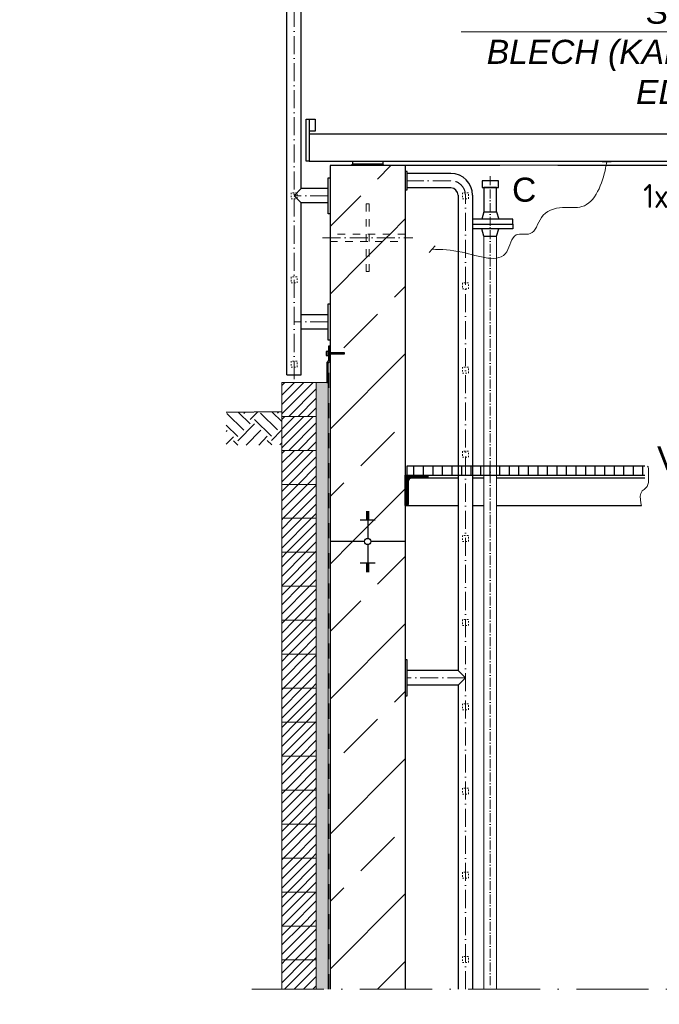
# Model space of a CAD drawing. Header units: millimetres. Extents: x -1777 to 1198744, y 17256 to 76241.
# Tile 58 of 201: x 125063 to 127191, y 51272 to 54547. Entities that reach past the tile are written whole.
import ezdxf
from ezdxf.enums import TextEntityAlignment as Align

# ---------------------------------------------------------------- set-up
doc = ezdxf.new("R2010")
doc.units = ezdxf.units.MM
doc.linetypes.add('ACAD_ISO10W100', pattern=[18, 12, -3, 0, -3])
doc.linetypes.add('JIS_02_1.0', pattern=[2, 1, -1])
doc.layers.add('0_0_1_im Papierbereich gezeichnet', color=7, linetype='Continuous')
for name, color, linetype, lineweight in [('Bemaßung', 7, 'Continuous', 9), ('Beschriftung', 7, 'Continuous', 9), ('HO1N2-D50', 4, 'Continuous', 18)]:
    doc.layers.add(name, color=color, linetype=linetype, lineweight=lineweight)
doc.styles.add('LBB3.5M1000', font='isocp.shx', dxfattribs={"height": 3.5})
pattern_1 = [(45, (42400.1, 91172.18), (-224.5064, 224.5064), []), (45, (42624.6, 91172.18), (-224.5064, 224.5064), [158.75, -79.375])]
pattern_2 = [(45, (42110.086, 91010.954), (-15.715448, 15.715448), [])]

msp = doc.modelspace()

# ---------------------------------------------------------------- hatches: boundary and pattern name
h = msp.add_hatch()
h.set_pattern_fill('ANSI33', color=256, scale=50)
h.set_pattern_definition(pattern_1)
h.paths.add_polyline_path([(126345.59851, 54061.17604), (126095.59851, 54061.17604), (126095.59851, 53833.67604), (126215.59851, 53833.67604), (126215.59851, 53933.67604), (126225.59851, 53933.67604), (126225.59851, 53833.67604), (126345.59851, 53833.67604)])
h = msp.add_hatch()
h.set_pattern_fill('ANSI33', color=256, scale=50)
h.set_pattern_definition(pattern_1)
edge = h.paths.add_edge_path()
edge.add_line((126345.59851, 53808.67604), (126225.59851, 53808.67604))
edge.add_line((126225.59851, 53808.67604), (126225.59851, 53708.67604))
edge.add_line((126225.59851, 53708.67604), (126215.59851, 53708.67604))
edge.add_line((126215.59851, 53708.67604), (126215.59851, 53808.67604))
edge.add_line((126215.59851, 53808.67604), (126095.59851, 53808.67604))
edge.add_line((126095.59851, 53808.67604), (126095.59851, 53438.13414))
edge.add_line((126095.59851, 53438.13414), (126143.09878, 53438.13414))
edge.add_line((126143.09878, 53438.13414), (126143.09878, 53434.99378))
edge.add_line((126143.09878, 53434.99378), (126095.59851, 53434.99378))
edge.add_line((126095.59851, 53434.99378), (126095.59851, 52811.17604))
edge.add_line((126095.59851, 52811.17604), (126210.24597, 52811.17604))
edge.add_arc((126220.59851, 52811.17604), 10.35253, 0, 180, ccw=False)
edge.add_line((126230.95104, 52811.17604), (126345.59851, 52811.17604))
edge.add_line((126345.59851, 52811.17604), (126345.59851, 53808.67604))
h = msp.add_hatch()
h.set_pattern_fill('ANSI33', color=256, scale=50)
h.set_pattern_definition(pattern_1)
h.paths.add_polyline_path([(126225.59851, 53808.67604), (126215.59851, 53808.67604), (126215.59851, 53708.67604), (126225.59851, 53708.67604)], flags=17)
h = msp.add_hatch()
h.set_pattern_fill('ANSI33', color=256, scale=50)
h.set_pattern_definition(pattern_1)
h.paths.add_polyline_path([(126345.59851, 53833.67604), (126225.59851, 53833.67604), (126225.59851, 53821.17604), (126345.59851, 53821.17604)])
h = msp.add_hatch()
h.set_pattern_fill('ANSI33', color=256, scale=50)
h.set_pattern_definition(pattern_1)
h.paths.add_polyline_path([(126345.59851, 53821.17604), (126225.59851, 53821.17604), (126225.59851, 53808.67604), (126345.59851, 53808.67604)])
h = msp.add_hatch(color=256)
h.dxf.hatch_style = 1
h.paths.add_polyline_path([(126095.59851, 53460.52843), (126090.59111, 53460.52843), (126090.59111, 53438.13414), (126095.59519, 53438.13414)])
h.paths.add_polyline_path([(126095.59519, 53438.13414), (126090.59111, 53438.13414), (126090.59111, 53434.99378), (126095.59473, 53434.99378)])
h.paths.add_polyline_path([(126095.59473, 53434.99378), (126090.59111, 53434.99378), (126090.59111, 53427.14973), (126090.59111, 53412.5995), (126084.59851, 53406.60689), (126084.59851, 53340.17604), (126089.59851, 53340.17604), (126089.59851, 53404.53582), (126095.59111, 53410.52843)])
at = {"lineweight": 5}
h = msp.add_hatch(dxfattribs=at)
h.set_pattern_fill('ANSI31', color=256, scale=0.4, style=0)
h.set_pattern_definition([(45, (42110.0861, 90970.3062), (-0.898025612, 0.898025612), [])])
h.paths.add_polyline_path([(126090.59111, 53434.99378), (126143.09878, 53434.99378), (126143.09878, 53438.13414), (126090.59111, 53438.13414)])
h = msp.add_hatch(dxfattribs=at)
h.set_pattern_fill('ANSI31', color=256, scale=7, style=0)
h.set_pattern_definition([(45, (42110.086, 91236.954), (-15.715448, 15.715448), [])])
h.paths.add_polyline_path([(126049.59851, 53340.17604), (125934.59851, 53340.17604), (125934.59851, 53227.17604), (126049.59851, 53227.17604)])
h = msp.add_hatch()
h.set_pattern_fill('EARTH', color=253, scale=12.5, angle=45.64, style=0)
h.set_pattern_definition([(45.64, (42110.09, 91010.95), (-1.253854, 112.2462), [79.375, -79.375]), (45.64, (42088.805, 91031.765), (-1.253854, 112.2462), [79.375, -79.375]), (45.64, (42067.52, 91052.576), (-1.253854, 112.2462), [79.375, -79.375]), (135.64, (42067.37, 91066.61), (-112.2462, -1.253854), [79.375, -79.375]), (135.64, (42088.18, 91087.89), (-112.2462, -1.253854), [79.375, -79.375]), (135.64, (42108.99, 91109.17), (-112.2462, -1.253854), [79.375, -79.375])])
h.paths.add_polyline_path([(125749.37713, 53239.83021), (125749.37713, 53130.73551), (125934.59851, 53132.82055), (125934.59851, 53241.91525)])
h = msp.add_hatch(dxfattribs=at)
h.set_pattern_fill('ANSI31', color=256, scale=7, style=0)
h.set_pattern_definition([(45, (42110.086, 91123.954), (-15.715448, 15.715448), [])])
h.paths.add_polyline_path([(126049.59851, 53227.17604), (125934.59851, 53227.17604), (125934.59851, 53114.17604), (126049.59851, 53114.17604)])
h = msp.add_hatch(dxfattribs=at)
h.set_pattern_fill('ANSI31', color=256, scale=7, style=0)
h.set_pattern_definition(pattern_2)
h.paths.add_polyline_path([(126049.59851, 53114.17604), (125934.59851, 53114.17604), (125934.59851, 53001.17604), (126049.59851, 53001.17604)])
h = msp.add_hatch()
h.set_pattern_fill('ANSI31', color=256, scale=10, angle=45)
h.set_pattern_definition([(90, (42110.086, 91380.954), (-31.75, 5e-15), [])])
h.paths.add_polyline_path([(127154.97419, 53031.17604), (127154.52961, 53039.61977), (127154.52961, 53051.66511), (127153.32472, 53058.89231), (127152.01925, 53061.17604), (126350.59851, 53061.17604), (126350.59851, 53031.17604)])
at = {"lineweight": 9}
h = msp.add_hatch(dxfattribs=at)
h.set_pattern_fill('ANSI31', color=256)
h.set_pattern_definition([(45, (42110.086, 91380.9538), (-2.24506403, 2.24506403), [])])
edge = h.paths.add_edge_path()
edge.add_line((126345.59851, 52931.17604), (126345.59851, 53031.17604))
edge.add_line((126345.59851, 53031.17604), (126420.59851, 53031.17604))
edge.add_line((126420.59851, 53031.17604), (126420.59851, 53026.17604))
edge.add_arc((126415.59851, 53026.17604), 5, -90, 0, ccw=False)
edge.add_line((126415.59851, 53021.17604), (126365.59851, 53021.17604))
edge.add_arc((126365.59851, 53011.17604), 10, 90, 180)
edge.add_line((126355.59851, 53011.17604), (126355.59851, 52936.17604))
edge.add_arc((126350.59851, 52936.17604), 5, -90, 0, ccw=False)
edge.add_line((126350.59851, 52931.17604), (126345.59851, 52931.17604))
at = {"lineweight": 5}
h = msp.add_hatch(dxfattribs=at)
h.set_pattern_fill('ANSI31', color=256, scale=7, style=0)
h.set_pattern_definition(pattern_2)
h.paths.add_polyline_path([(126049.59851, 53001.17604), (125934.59851, 53001.17604), (125934.59851, 52888.17604), (126049.59851, 52888.17604)])
h = msp.add_hatch(dxfattribs=at)
h.set_pattern_fill('ANSI31', color=256, scale=7, style=0)
h.set_pattern_definition(pattern_2)
h.paths.add_polyline_path([(126049.59851, 52888.17604), (125934.59851, 52888.17604), (125934.59851, 52775.17604), (126049.59851, 52775.17604)])
h = msp.add_hatch()
h.set_pattern_fill('ANSI33', color=256, scale=50)
h.set_pattern_definition(pattern_1)
h.paths.add_polyline_path([(126215.59851, 52718.56257), (126220.59851, 52718.56257), (126220.59851, 52722.08247), (126215.59851, 52722.08247)], flags=16)
edge = h.paths.add_edge_path()
edge.add_line((126095.59851, 51321.72172), (126345.59851, 51321.72172))
edge.add_line((126345.59851, 51321.72172), (126345.59851, 52811.17604))
edge.add_line((126345.59851, 52811.17604), (126230.95104, 52811.17604))
edge.add_arc((126220.59851, 52811.17604), 10.35253, -180, 0, ccw=False)
edge.add_line((126210.24597, 52811.17604), (126095.59851, 52811.17604))
edge.add_line((126095.59851, 52811.17604), (126095.59851, 51321.72172))
h = msp.add_hatch(dxfattribs=at)
h.set_pattern_fill('ANSI31', color=256, scale=7, style=0)
h.set_pattern_definition(pattern_2)
h.paths.add_polyline_path([(126049.59851, 52775.17604), (125934.59851, 52775.17604), (125934.59851, 52662.17604), (126049.59851, 52662.17604)])
h = msp.add_hatch(dxfattribs=at)
h.set_pattern_fill('ANSI31', color=256, scale=7, style=0)
h.set_pattern_definition(pattern_2)
h.paths.add_polyline_path([(126049.59851, 52662.17604), (125934.59851, 52662.17604), (125934.59851, 52549.17604), (126049.59851, 52549.17604)])
h = msp.add_hatch(dxfattribs=at)
h.set_pattern_fill('ANSI31', color=256, scale=7, style=0)
h.set_pattern_definition(pattern_2)
h.paths.add_polyline_path([(126049.59851, 52549.17604), (125934.59851, 52549.17604), (125934.59851, 52436.17604), (126049.59851, 52436.17604)])
h = msp.add_hatch(dxfattribs=at)
h.set_pattern_fill('ANSI31', color=256, scale=7, style=0)
h.set_pattern_definition(pattern_2)
h.paths.add_polyline_path([(126049.59851, 52436.17604), (125934.59851, 52436.17604), (125934.59851, 52323.17604), (126049.59851, 52323.17604)])
h = msp.add_hatch(dxfattribs=at)
h.set_pattern_fill('ANSI31', color=256, scale=7, style=0)
h.set_pattern_definition(pattern_2)
h.paths.add_polyline_path([(126049.59851, 52323.17604), (125934.59851, 52323.17604), (125934.59851, 52210.17604), (126049.59851, 52210.17604)])
h = msp.add_hatch(dxfattribs=at)
h.set_pattern_fill('ANSI31', color=256, scale=7, style=0)
h.set_pattern_definition(pattern_2)
h.paths.add_polyline_path([(126049.59851, 52210.17604), (125934.59851, 52210.17604), (125934.59851, 52097.17604), (126049.59851, 52097.17604)])
h = msp.add_hatch(dxfattribs=at)
h.set_pattern_fill('ANSI31', color=256, scale=7, style=0)
h.set_pattern_definition(pattern_2)
h.paths.add_polyline_path([(126049.59851, 52097.17604), (125934.59851, 52097.17604), (125934.59851, 51984.17604), (126049.59851, 51984.17604)])
h = msp.add_hatch(dxfattribs=at)
h.set_pattern_fill('ANSI31', color=256, scale=7, style=0)
h.set_pattern_definition(pattern_2)
h.paths.add_polyline_path([(126049.59851, 51984.17604), (125934.59851, 51984.17604), (125934.59851, 51871.17604), (126049.59851, 51871.17604)])
h = msp.add_hatch(dxfattribs=at)
h.set_pattern_fill('ANSI31', color=256, scale=7, style=0)
h.set_pattern_definition(pattern_2)
h.paths.add_polyline_path([(126049.59851, 51871.17604), (125934.59851, 51871.17604), (125934.59851, 51758.17604), (126049.59851, 51758.17604)])
h = msp.add_hatch(dxfattribs=at)
h.set_pattern_fill('ANSI31', color=256, scale=7, style=0)
h.set_pattern_definition(pattern_2)
h.paths.add_polyline_path([(126049.59851, 51758.17604), (125934.59851, 51758.17604), (125934.59851, 51645.17604), (126049.59851, 51645.17604)])
h = msp.add_hatch(dxfattribs=at)
h.set_pattern_fill('ANSI31', color=256, scale=7, style=0)
h.set_pattern_definition(pattern_2)
h.paths.add_polyline_path([(126049.59851, 51645.17604), (125934.59851, 51645.17604), (125934.59851, 51532.17604), (126049.59851, 51532.17604)])
h = msp.add_hatch(dxfattribs=at)
h.set_pattern_fill('ANSI31', color=256, scale=7, style=0)
h.set_pattern_definition(pattern_2)
h.paths.add_polyline_path([(126049.59851, 51532.17604), (125934.59851, 51532.17604), (125934.59851, 51419.17604), (126049.59851, 51419.17604)])
h = msp.add_hatch(dxfattribs=at)
h.set_pattern_fill('ANSI31', color=256, scale=7, style=0)
h.set_pattern_definition(pattern_2)
h.paths.add_polyline_path([(125934.59851, 51321.72172), (126049.59851, 51321.72172), (126049.59851, 51419.17604), (125934.59851, 51419.17604)])
at = {"layer": 'Bemaßung', "lineweight": 5}
h = msp.add_hatch(dxfattribs=at)
h.set_pattern_fill('AR-SAND', color=256, scale=0.25)
h.set_pattern_definition([(37.5, (42110.086, 91010.954), (-0.4000078, 12.2353309), [0, -9.652, 0, -10.795, 0, -10.31875]), (7.5, (42110.086, 91010.954), (11.238082, 17.9206275), [0, -5.207, 0, -8.6995, 0, -3.33375]), (327.5, (42102.276, 91010.954), (19.7748093, 0.0359296), [0, -3.175, 0, -11.43, 0, -14.9225]), (317.5, (42102.276, 91010.954), (19.0889113, 5.573233), [0, -1.5875, 0, -7.493, 0, -8.5725])])
h.paths.add_polyline_path([(126049.59851, 51321.72172), (126089.59851, 51321.72172), (126089.59851, 53340.17604), (126049.59851, 53340.17604)])

# ---------------------------------------------------------------- linework, layer by layer
for p, q in [((125951.44851, 53365.67604), (125951.44851, 55063.0331)), ((125999.74851, 53985.32604), (125999.74851, 54587.02604)), ((126015.59851, 54076.17604), (126015.59851, 54216.17604)), ((126015.59851, 54216.17604), (126025.59851, 54216.17604)), ((126025.59851, 54216.17604), (126025.59851, 54166.17604)), ((126025.59851, 54216.17604), (126045.59851, 54216.17604)), ((126045.59851, 54216.17604), (126045.59851, 54176.17604)), ((126045.59851, 54176.17604), (126025.59851, 54176.17604)), ((128493.75799, 54166.17604), (126025.59851, 54166.17604)), ((126025.59851, 54166.17604), (126025.59851, 54076.17604)), ((126025.59851, 54076.17604), (126015.59851, 54076.17604)), ((126025.59851, 54076.17604), (128493.75799, 54076.17604)), ((126170.59851, 54066.17604), (126170.59851, 54076.17604)), ((126270.59851, 54076.17604), (126270.59851, 54066.17604)), ((126345.59851, 54061.17604), (126095.59851, 54061.17604)), ((126095.59851, 54061.17604), (126095.59851, 51321.72172)), ((126170.59851, 54066.17604), (126165.59851, 54061.17604)), ((126270.59851, 54066.17604), (126170.59851, 54066.17604)), ((126270.59851, 54066.17604), (126275.59851, 54061.17604)), ((127645.59851, 54061.17604), (126345.59851, 54061.17604)), ((126345.59851, 54061.17604), (126345.59851, 51321.72172)), ((126497.29851, 54035.32604), (126351.59851, 54035.32604)), ((125999.74851, 53985.32604), (125975.59851, 53961.17604)), ((126089.59851, 53985.32604), (125999.74851, 53985.32604)), ((126497.29851, 53987.02604), (126351.59851, 53987.02604)), ((125975.59851, 53961.17604), (125999.74851, 53937.02604)), ((126521.44851, 53962.87604), (126521.44851, 52381.99104)), ((126569.74851, 53962.87604), (126569.74851, 51321.72172)), ((125999.74851, 53365.67604), (125999.74851, 53937.02604)), ((126089.59851, 53937.02604), (125999.74851, 53937.02604)), ((126607.27639, 53907.08718), (126600.47639, 53883.08718)), ((126607.27639, 53907.08718), (126649.67639, 53907.08718)), ((126649.67639, 53907.08718), (126656.47639, 53883.08718)), ((126607.27639, 53827.08718), (126600.47639, 53851.08718)), ((126649.67639, 53827.08718), (126656.47639, 53851.08718)), ((126607.27639, 53827.08718), (126649.67639, 53827.08718)), ((126089.59851, 53565.32604), (125999.74851, 53565.32604)), ((126089.59851, 53517.02604), (125999.74851, 53517.02604)), ((125951.44851, 53365.67604), (125999.74851, 53365.67604)), ((126521.44851, 53021.17604), (126415.59851, 53021.17604)), ((126607.27639, 53021.17604), (126569.74851, 53021.17604)), ((127155.13211, 53021.17604), (126649.67639, 53021.17604)), ((126345.59851, 52931.17604), (126521.44851, 52931.17604)), ((126569.74851, 52931.17604), (126607.27639, 52931.17604)), ((126649.67639, 52931.17604), (127131.30158, 52931.17604)), ((126215.59851, 52910.82932), (126225.59851, 52910.82932)), ((126215.59851, 52907.30942), (126225.59851, 52907.30942)), ((126215.59851, 52903.78951), (126225.59851, 52903.78951)), ((126215.59851, 52900.26961), (126225.59851, 52900.26961)), ((126215.59851, 52896.7497), (126225.59851, 52896.7497)), ((126215.59851, 52893.2298), (126225.59851, 52893.2298)), ((126220.59851, 52911.17604), (126220.59851, 52821.52857)), ((126195.59851, 52882.67008), (126245.59851, 52882.67008)), ((126215.59851, 52889.70989), (126225.59851, 52889.70989)), ((126215.59851, 52886.18999), (126225.59851, 52886.18999)), ((126210.24597, 52811.17604), (126095.59851, 52811.17604)), ((126220.59851, 52800.82351), (126220.59851, 52711.17604)), ((126345.59851, 52811.17604), (126230.95104, 52811.17604)), ((126195.59851, 52739.682), (126245.59851, 52739.682)), ((126215.59851, 52736.16209), (126225.59851, 52736.16209)), ((126215.59851, 52732.64219), (126225.59851, 52732.64219)), ((126215.59851, 52729.12228), (126225.59851, 52729.12228)), ((126215.59851, 52725.60238), (126225.59851, 52725.60238)), ((126215.59851, 52722.08247), (126225.59851, 52722.08247)), ((126215.59851, 52718.56257), (126225.59851, 52718.56257)), ((126215.59851, 52715.04266), (126225.59851, 52715.04266)), ((126215.59851, 52711.52276), (126225.59851, 52711.52276)), ((126521.44851, 52381.99104), (126351.59851, 52381.99104)), ((126545.59851, 52357.84104), (126521.44851, 52381.99104)), ((126521.44851, 52333.69104), (126351.59851, 52333.69104)), ((126521.44851, 52333.69104), (126545.59851, 52357.84104)), ((126521.44851, 52333.69104), (126521.44851, 51321.72172))]:
    msp.add_line(p, q)
at = {"linetype": 'ACAD_ISO10W100', "lineweight": 18, "ltscale": 5}
for p, q in [((125975.59851, 53351.17046), (125975.59851, 55062.87604)), ((126497.29851, 54011.17604), (126351.59851, 54011.17604)), ((126089.59851, 53961.17604), (125975.59851, 53961.17604)), ((126545.59851, 51321.72172), (126545.59851, 53962.87604)), ((126070.59851, 53821.17604), (126370.59851, 53821.17604)), ((126089.59851, 53541.17604), (125975.59851, 53541.17604)), ((126545.59851, 52357.84104), (126351.59851, 52357.84104))]:
    msp.add_line(p, q, dxfattribs=at)
at = {"linetype": 'ACAD_ISO10W100', "lineweight": 18, "ltscale": 2.5}
msp.add_line((126628.47639, 54026.75763), (126628.47639, 51321.72172), dxfattribs=at)
at = {"lineweight": 9}
msp.add_line((126089.59851, 53404.53582), (126089.59851, 51321.72172), dxfattribs=at)
at = {"linetype": 'JIS_02_1.0', "lineweight": 25, "ltscale": 50}
msp.add_line((126091.59851, 51321.72172), (126091.59851, 53406.34478), dxfattribs=at)
at = {"linetype": 'ACAD_ISO10W100', "lineweight": 13, "ltscale": 25}
msp.add_line((126049.59851, 53340.17604), (126089.59851, 53340.17604), dxfattribs=at)
at = {"color": 253, "linetype": 'ACAD_ISO10W100', "ltscale": 25}
msp.add_line((125934.59851, 53241.91525), (125749.37713, 53239.83021), dxfattribs=at)
at = {"linetype": 'ACAD_ISO10W100', "lineweight": 18, "ltscale": 20}
msp.add_line((125834.59851, 51321.72172), (128493.75799, 51321.72172), dxfattribs=at)
for points in [[(126345.59851, 53981.17604), (126351.59851, 53981.17604), (126351.59851, 54041.17604), (126345.59851, 54041.17604)], [(126095.59851, 54021.17604), (126095.59851, 53901.17604), (126089.59851, 53901.17604), (126089.59851, 54021.17604)], [(126601.49012, 53988.4309), (126655.46266, 53988.4309), (126655.46266, 54011.17604), (126601.49012, 54011.17604)], [(126607.27639, 53907.08718), (126649.67639, 53907.08718), (126649.67639, 53988.4309), (126607.27639, 53988.4309)], [(126095.59851, 53601.17604), (126095.59851, 53481.17604), (126089.59851, 53481.17604), (126089.59851, 53601.17604)], [(126345.59851, 52297.84104), (126351.59851, 52297.84104), (126351.59851, 52417.84104), (126345.59851, 52417.84104)]]:
    msp.add_lwpolyline(points, close=True)
at = {"linetype": 'JIS_02_1.0', "lineweight": 18, "ltscale": 5}
for points in [[(125965.59851, 53951.17604), (125985.59851, 53951.17604), (125985.59851, 53971.17604), (125965.59851, 53971.17604)], [(126535.59851, 53951.17604), (126555.59851, 53951.17604), (126555.59851, 53971.17604), (126535.59851, 53971.17604)], [(125965.59851, 53671.17604), (125985.59851, 53671.17604), (125985.59851, 53691.17604), (125965.59851, 53691.17604)], [(126535.59851, 53651.17604), (126555.59851, 53651.17604), (126555.59851, 53671.17604), (126535.59851, 53671.17604)], [(125965.59851, 53391.17604), (125985.59851, 53391.17604), (125985.59851, 53411.17604), (125965.59851, 53411.17604)], [(126535.59851, 53371.17604), (126555.59851, 53371.17604), (126555.59851, 53391.17604), (126535.59851, 53391.17604)], [(126535.59851, 53091.17604), (126555.59851, 53091.17604), (126555.59851, 53111.17604), (126535.59851, 53111.17604)], [(126535.59851, 52811.17604), (126555.59851, 52811.17604), (126555.59851, 52831.17604), (126535.59851, 52831.17604)], [(126535.59851, 52531.17604), (126555.59851, 52531.17604), (126555.59851, 52551.17604), (126535.59851, 52551.17604)], [(126535.59851, 52251.17604), (126555.59851, 52251.17604), (126555.59851, 52271.17604), (126535.59851, 52271.17604)], [(126535.59851, 51971.17604), (126555.59851, 51971.17604), (126555.59851, 51991.17604), (126535.59851, 51991.17604)], [(126535.59851, 51691.17604), (126555.59851, 51691.17604), (126555.59851, 51711.17604), (126535.59851, 51711.17604)], [(126535.59851, 51411.17604), (126555.59851, 51411.17604), (126555.59851, 51431.17604), (126535.59851, 51431.17604)]]:
    msp.add_lwpolyline(points, close=True, dxfattribs=at)
at = {"linetype": 'JIS_02_1.0', "lineweight": 18, "ltscale": 25}
for points in [[(126215.59851, 53933.67604), (126225.59851, 53933.67604), (126225.59851, 53708.67604), (126215.59851, 53708.67604)], [(126095.59851, 53808.67604), (126345.59851, 53808.67604), (126345.59851, 53833.67604), (126095.59851, 53833.67604)]]:
    msp.add_lwpolyline(points, close=True, dxfattribs=at)
for points in [[(126569.74851, 53867.08718), (126703.47639, 53867.08718), (126703.47639, 53883.08718), (126569.74851, 53883.08718)], [(126569.74851, 53867.08718), (126703.47639, 53867.08718), (126703.47639, 53851.08718), (126569.74851, 53851.08718)], [(126089.59851, 53340.1761), (126089.59851, 53404.53582), (126095.59111, 53410.52843), (126095.59851, 53460.52843), (126090.59111, 53460.52843), (126090.59111, 53412.5995), (126084.59851, 53406.60689), (126084.59851, 53340.17604), (126089.59851, 53340.17604)], [(127152.01925, 53061.17604), (126350.59851, 53061.17604), (126350.59851, 53031.17604), (127154.97419, 53031.17604)]]:
    msp.add_lwpolyline(points)
at = {"lineweight": 9}
for points in [[(126049.59851, 53340.17604), (125934.59851, 53340.17604), (125934.59851, 53227.17604), (126049.59851, 53227.17604), (126049.59851, 53340.17604)], [(126049.59851, 53227.17604), (125934.59851, 53227.17604), (125934.59851, 53114.17604), (126049.59851, 53114.17604), (126049.59851, 53227.17604)], [(126049.59851, 53114.17604), (125934.59851, 53114.17604), (125934.59851, 53001.17604), (126049.59851, 53001.17604), (126049.59851, 53114.17604)], [(126049.59851, 53001.17604), (125934.59851, 53001.17604), (125934.59851, 52888.17604), (126049.59851, 52888.17604), (126049.59851, 53001.17604)], [(126049.59851, 52888.17604), (125934.59851, 52888.17604), (125934.59851, 52775.17604), (126049.59851, 52775.17604), (126049.59851, 52888.17604)], [(126049.59851, 52775.17604), (125934.59851, 52775.17604), (125934.59851, 52662.17604), (126049.59851, 52662.17604), (126049.59851, 52775.17604)], [(126049.59851, 52662.17604), (125934.59851, 52662.17604), (125934.59851, 52549.17604), (126049.59851, 52549.17604), (126049.59851, 52662.17604)]]:
    msp.add_lwpolyline(points, dxfattribs=at)
msp.add_lwpolyline([(126345.59851, 52931.17604), (126345.59851, 53031.17604), (126420.59851, 53031.17604), (126420.59851, 53026.17604, -0.4142135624), (126415.59851, 53021.17604), (126365.59851, 53021.17604, 0.4142135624), (126355.59851, 53011.17604), (126355.59851, 52936.17604, -0.4142135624), (126350.59851, 52931.17604)], format="xyb", close=True)
at = {"lineweight": 5}
for points in [[(126049.59851, 52549.17604), (125934.59851, 52549.17604), (125934.59851, 52436.17604), (126049.59851, 52436.17604), (126049.59851, 52549.17604)], [(126049.59851, 52436.17604), (125934.59851, 52436.17604), (125934.59851, 52323.17604), (126049.59851, 52323.17604), (126049.59851, 52436.17604)], [(126049.59851, 52323.17604), (125934.59851, 52323.17604), (125934.59851, 52210.17604), (126049.59851, 52210.17604), (126049.59851, 52323.17604)], [(126049.59851, 52210.17604), (125934.59851, 52210.17604), (125934.59851, 52097.17604), (126049.59851, 52097.17604), (126049.59851, 52210.17604)], [(126049.59851, 52097.17604), (125934.59851, 52097.17604), (125934.59851, 51984.17604), (126049.59851, 51984.17604), (126049.59851, 52097.17604)], [(126049.59851, 51984.17604), (125934.59851, 51984.17604), (125934.59851, 51871.17604), (126049.59851, 51871.17604), (126049.59851, 51984.17604)], [(126049.59851, 51871.17604), (125934.59851, 51871.17604), (125934.59851, 51758.17604), (126049.59851, 51758.17604), (126049.59851, 51871.17604)], [(126049.59851, 51758.17604), (125934.59851, 51758.17604), (125934.59851, 51645.17604), (126049.59851, 51645.17604), (126049.59851, 51758.17604)], [(126049.59851, 51645.17604), (125934.59851, 51645.17604), (125934.59851, 51532.17604), (126049.59851, 51532.17604), (126049.59851, 51645.17604)], [(126049.59851, 51532.17604), (125934.59851, 51532.17604), (125934.59851, 51419.17604), (126049.59851, 51419.17604), (126049.59851, 51532.17604)], [(126049.59851, 51419.17604), (125934.59851, 51419.17604), (125934.59851, 51321.72172)], [(126049.59851, 51321.72172), (126049.59851, 51419.17604)]]:
    msp.add_lwpolyline(points, dxfattribs=at)
msp.add_circle((126220.59851, 52811.17604), 10.35253)
for radius in [72.45, 24.15]:
    msp.add_arc((126497.29851, 53962.87604), radius, 0, 90)
at = {"linetype": 'ACAD_ISO10W100', "lineweight": 18, "ltscale": 5}
msp.add_arc((126497.29851, 53962.87604), 48.3, 0, 90, dxfattribs=at)
at = {"layer": '0_0_1_im Papierbereich gezeichnet'}
for points in [[(126082.58071, 53430.17959), (126089.50862, 53430.17959), (126089.50862, 53442.94833), (126082.58071, 53442.94833)], [(126089.50862, 53427.14973), (126090.59111, 53427.14973), (126090.59111, 53445.97819), (126089.50862, 53445.97819)], [(126090.59111, 53434.99378), (126143.09878, 53434.99378), (126143.09878, 53438.13414), (126090.59111, 53438.13414)]]:
    msp.add_lwpolyline(points, close=True, dxfattribs=at)
at = {"layer": 'Bemaßung'}
for p, q in [((126607.27639, 51321.72172), (126607.27639, 53827.08718)), ((126649.67639, 53827.08718), (126649.67639, 51321.72172))]:
    msp.add_line(p, q, dxfattribs=at)
at = {"layer": 'Beschriftung'}
msp.add_line((128240.71236, 54506.28924), (126531.52566, 54506.28924), dxfattribs=at)
at = {"layer": 'HO1N2-D50', "linetype": 'Continuous'}
for p, q in [((127030.96565, 54073.36152), (127000.96565, 54073.36152)), ((126424.78756, 53771.99429), (126444.66979, 53794.45975))]:
    msp.add_line(p, q, dxfattribs=at)

# ---------------------------------------------------------------- texts
at = {"layer": 'Beschriftung', "style": 'LBB3.5M1000'}
msp.add_text('1x36W', height=80, dxfattribs=at).set_placement((127137.0352, 54000.55221), align=Align.TOP_LEFT)
at = {"layer": 'Beschriftung', "attachment_point": 1, "style": 'LBB3.5M1000'}
for s, insert, char_height, width in [('{\\fArial|b0|i0|c0|p34;SHEET (CABLE PROTECTION)\\P                 STAINLESS STEEL\\P\\fArial|b0|i1|c0|p34;BLECH (KABELSCHUTZ)\\P                EDELSTAHL}', (126616.65385, 54746.50105), 80, 1649.2677946), ('\\pi2004.5;{\\fArial|b0|i0|c0|p34;TOP VIEW\\P\\pi1431.8;\\fArial|b0|i1|c0|p34;DRAUFSICHT\\P\\pi64.583;\\fArial|b0|i0|c0|p34;\\H0.6x;(SECTION THROUGH PUMP HOUSE)\\P\\pi330.31;\\fArial|b0|i1|c0|p34;(SCHNITT DURCH PUMPENHAUS)}', (-641.05085, 52759.07674), 500, 7399.7669481)]:
    msp.add_mtext(s, dxfattribs=dict(at, insert=insert, char_height=char_height, width=width))

# ---------------------------------------------------------------- next in the draw order: texts
at = {"layer": 'Beschriftung', "char_height": 80, "width": 111.9584505, "attachment_point": 1, "style": 'LBB3.5M1000', "bg_fill": 2}
for s, insert in [('{\\fArial|b0|i0|c0|p34;C}', (126700.97833, 54021.21582)), ('{\\fArial|b0|i0|c0|p34;\\C256;VL}', (127183.31305, 53127.69903))]:
    msp.add_mtext(s, dxfattribs=dict(at, insert=insert))

# ---------------------------------------------------------------- next in the draw order: linework, layer by layer
at = {"lineweight": 13}
msp.add_lwpolyline([(127152.01925, 53061.17604), (127153.32472, 53058.89231), (127154.52961, 53051.66511), (127154.52961, 53039.61977), (127155.13211, 53028.17676), (127155.13211, 53017.33599), (127154.52961, 53007.69972), (127150.91472, 52994.44988), (127140.67267, 52984.21144), (127134.0454, 52979.39331), (127129.22562, 52970.96161), (127127.41812, 52961.32534), (127129.22562, 52938.43923), (127131.30158, 52931.17604)], dxfattribs=at)
at = {"layer": 'HO1N2-D50', "linetype": 'Continuous'}
msp.add_spline([(127015.96565, 54073.36152), (127012.29979, 54053.55679), (126933.38643, 53924.77201), (126868.43146, 53922.26952), (126798.55568, 53888.42747), (126761.15707, 53835.07692), (126714.90141, 53831.05344), (126683.40791, 53774.54442), (126534.38893, 53773.17753), (126434.72867, 53783.22702)], degree=3, dxfattribs=at)

doc.saveas('drawing.dxf')
